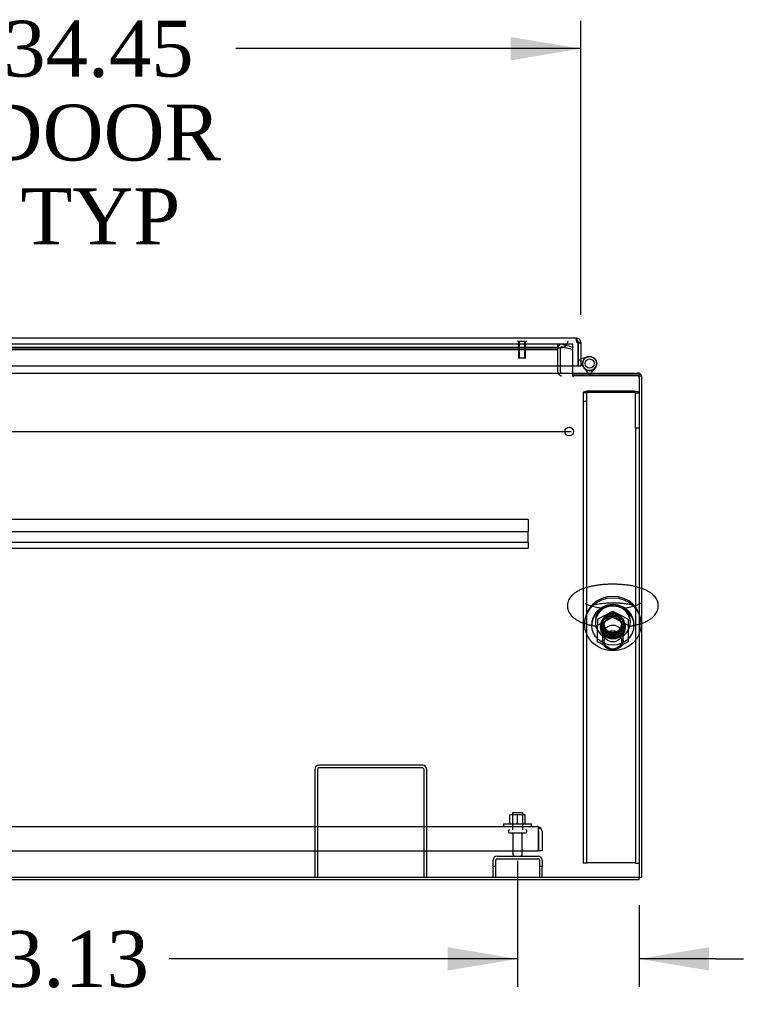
# Model space of a CAD drawing. Header units: inches. Extents: x 2 to 538, y -2 to 358.
# Tile 4 of 20: x 154 to 179, y 43 to 78. Entities that reach past the tile are written whole.
import ezdxf
from ezdxf.enums import TextEntityAlignment as Align
from ezdxf.lldxf.tags import DXFTag

# ---------------------------------------------------------------- set-up
doc = ezdxf.new("R2010")
doc.units = ezdxf.units.IN
doc.header["$MEASUREMENT"] = 0
for name, color, linetype in [('COM43135', 7, 'Continuous'), ('COM70220', 7, 'Continuous'), ('COM70830-5', 7, 'Continuous'), ('COM70900-9', 7, 'Continuous'), ('COM71013-2', 7, 'Continuous'), ('COM71015-2', 7, 'Continuous'), ('COM71016-2', 7, 'Continuous'), ('COM71017-2', 7, 'Continuous'), ('COM71018-2', 7, 'Continuous'), ('COM71019-1', 7, 'Continuous'), ('COM71143-1', 7, 'Continuous'), ('Default', 7, 'Continuous'), ('HNG14568', 7, 'Continuous'), ('HNG14568B', 7, 'Continuous'), ('HNG14568MH', 7, 'Continuous'), ('NTS166105', 7, 'Continuous'), ('NTS16692', 7, 'Continuous'), ('SCS87245', 7, 'Continuous'), ('STD26089', 7, 'Continuous'), ('STD26258', 7, 'Continuous'), ('WAF25059', 7, 'Continuous'), ('WAF87246', 7, 'Continuous'), ('WAM254785', 7, 'Continuous')]:
    doc.layers.add(name, color=color, linetype=linetype)
doc.styles.add('SEACAD_Times_New_Roman', font='times.ttf')
tags = doc.linetypes.add('CENTER2', pattern=[1.125, 0.75, -0.125, 0.125, -0.125]).pattern_tags.tags
tags[10:11] = [DXFTag(74, 4), DXFTag(75, 0), DXFTag(340, '0'), DXFTag(46, 0.0), DXFTag(50, 0.0), DXFTag(44, 0.0), DXFTag(45, 0.0)]
tags[8:9] = [DXFTag(74, 4), DXFTag(75, 0), DXFTag(340, '0'), DXFTag(46, 0.0), DXFTag(50, 0.0), DXFTag(44, 0.0), DXFTag(45, 0.0)]
tags[6:7] = [DXFTag(74, 4), DXFTag(75, 0), DXFTag(340, '0'), DXFTag(46, 0.0), DXFTag(50, 0.0), DXFTag(44, 0.0), DXFTag(45, 0.0)]
tags[4:5] = [DXFTag(74, 4), DXFTag(75, 0), DXFTag(340, '0'), DXFTag(46, 0.0), DXFTag(50, 0.0), DXFTag(44, 0.0), DXFTag(45, 0.0)]
tags = doc.linetypes.add('HIDDEN2', pattern=[0.1875, 0.125, -0.0625]).pattern_tags.tags
tags[6:7] = [DXFTag(74, 4), DXFTag(75, 0), DXFTag(340, '0'), DXFTag(46, 0.0), DXFTag(50, 0.0), DXFTag(44, 0.0), DXFTag(45, 0.0)]
tags[4:5] = [DXFTag(74, 4), DXFTag(75, 0), DXFTag(340, '0'), DXFTag(46, 0.0), DXFTag(50, 0.0), DXFTag(44, 0.0), DXFTag(45, 0.0)]
doc.dimstyles.new('HAMMOND_(STH_-_540x360)', dxfattribs={"dimtxt": 2, "dimasz": 2.5, "dimexe": 1, "dimexo": 1, "dimgap": 0.5, "dimtad": 0, "dimtih": 1, "dimtoh": 1, "dimzin": 0, "dimdsep": 46, "dimtxsty": 'SEACAD_Times_New_Roman', "dimblk1": '_SE_FILLED', "dimblk2": '_SE_FILLED', "dimsah": 1, "dimcen": 1, "dimadec": 0, "dimazin": 0, "dimtfac": 0.8, "dimtofl": 0, "dimtmove": 0, "dimatfit": 3, "dimfxl": 1, "dimtolj": 1, "dimtzin": 0, "dimarcsym": 0})

# ---------------------------------------------------------------- blocks, each defined once
blk = doc.blocks.new('SEANNOT_GROUP3')
at = {"layer": 'Default', "color": 7, "linetype": 'CENTER2'}
blk.add_line((103.335, 63.564), (173.408, 63.564), dxfattribs=at)
blk = doc.blocks.new('SE1')
at = {"layer": 'COM43135', "color": 7, "linetype": 'HIDDEN2'}
for p, q in [((104.556, 49.441), (172.186, 49.441)), ((172.186, 49.441), (172.186, 49.441)), ((172.187, 49.441), (172.186, 49.441)), ((172.186, 49.441), (172.186, 49.441)), ((172.246, 49.256), (172.246, 49.406)), ((172.246, 49.338), (172.295, 49.406)), ((172.246, 49.256), (172.246, 49.338)), ((172.246, 48.566), (172.246, 49.256)), ((172.246, 49.256), (172.246, 49.256)), ((172.246, 49.256), (172.246, 48.566)), ((172.371, 49.256), (172.371, 48.566)), ((104.496, 48.566), (172.246, 48.566)), ((172.371, 48.566), (172.246, 48.566))]:
    blk.add_line(p, q, dxfattribs=at)
for start, end in [(89.9411, 90), (53.806, 89.8792), (0, 53.806)]:
    blk.add_arc((172.186, 49.256), 0.185, start, end, dxfattribs=at)
blk.add_open_spline([(172.246, 49.406), (172.236, 49.417), (172.226, 49.426), (172.211, 49.435), (172.206, 49.437), (172.196, 49.44), (172.191, 49.441), (172.186, 49.441)], degree=3, knots=[0, 0, 0, 0, 0.5, 0.5, 0.75, 0.75, 1, 1, 1, 1], dxfattribs=at)
at = {"layer": 'COM70220', "color": 7, "linetype": 'HIDDEN2'}
for p, q in [((140.257, 66.565), (172.797, 66.565)), ((172.797, 66.565), (173.047, 66.565))]:
    blk.add_line(p, q, dxfattribs=at)
blk.add_arc((173.047, 66.815), 0.25, 270, 0, dxfattribs=at)
at = {"layer": 'COM70830-5', "color": 7, "linetype": 'HIDDEN2'}
for p, q in [((171.871, 60.416), (104.871, 60.416)), ((171.871, 60.414), (171.871, 60.416)), ((171.871, 60.414), (171.871, 60.165)), ((104.871, 59.986), (171.871, 59.986)), ((171.871, 60.165), (171.871, 60.11)), ((171.871, 60.11), (171.871, 60.014)), ((171.871, 60.014), (171.871, 59.986)), ((171.871, 59.691), (171.871, 59.986)), ((171.871, 59.595), (104.871, 59.595)), ((171.871, 59.687), (171.871, 59.691)), ((171.871, 59.595), (171.871, 59.687)), ((171.871, 59.595), (171.871, 59.578)), ((171.871, 59.578), (171.871, 59.522)), ((171.871, 59.522), (171.871, 59.427)), ((104.871, 59.398), (171.871, 59.398)), ((171.871, 59.427), (171.871, 59.398))]:
    blk.add_line(p, q, dxfattribs=at)
at = {"layer": 'COM70900-9', "color": 7, "linetype": 'HIDDEN2'}
for p, q in [((170.764, 48.379), (172.228, 48.379)), ((170.764, 48.284), (172.228, 48.284)), ((170.621, 48.004), (170.621, 48.236)), ((170.716, 48.004), (170.621, 48.004)), ((170.621, 47.629), (170.621, 48.004)), ((170.716, 48.004), (170.716, 48.236)), ((170.716, 47.629), (170.716, 48.004)), ((172.276, 48.236), (172.276, 48.004)), ((172.371, 48.004), (172.276, 48.004)), ((172.276, 48.004), (172.276, 47.629)), ((172.371, 48.236), (172.371, 48.004)), ((172.371, 47.629), (172.371, 48.004))]:
    blk.add_line(p, q, dxfattribs=at)
for centre, radius, start, end in [((170.764, 48.236), 0.143, 90, 180), ((170.764, 48.236), 0.048, 90, 180), ((172.228, 48.236), 0.143, 0, 90), ((172.228, 48.236), 0.048, 0, 90)]:
    blk.add_arc(centre, radius, start, end, dxfattribs=at)
at = {"layer": 'COM71013-2', "color": 7, "linetype": 'HIDDEN2'}
for p, q in [((173.469, 66.69), (172.934, 66.69)), ((173.469, 66.547), (173.469, 66.69)), ((173.469, 65.91), (173.469, 66.547)), ((173.469, 65.564), (173.469, 65.659)), ((173.469, 65.565), (173.499, 65.565)), ((173.469, 65.564), (173.469, 65.533)), ((173.469, 65.533), (173.499, 65.533)), ((173.499, 65.599), (175.839, 65.599)), ((173.499, 65.567), (175.839, 65.567)), ((173.499, 65.533), (173.499, 65.564)), ((138.38, 47.629), (175.839, 47.629))]:
    blk.add_line(p, q, dxfattribs=at)
at = {"layer": 'COM71013-2', "color": 7, "linetype": 'Continuous'}
for p, q in [((173.469, 65.707), (173.469, 65.91)), ((173.469, 65.659), (173.469, 65.707))]:
    blk.add_line(p, q, dxfattribs=at)
at = {"layer": 'COM71013-2', "color": 7, "linetype": 'HIDDEN2'}
blk.add_ellipse((174.901, 56.598), major_axis=(-0.438, 0), ratio=0.939693, dxfattribs=at)
blk.add_ellipse((174.901, 56.63), major_axis=(-0.438, 0), ratio=0.939693, start_param=0.039527, end_param=3.102066, dxfattribs=at)
at = {"layer": 'COM71015-2', "color": 7, "linetype": 'HIDDEN2'}
for p, q in [((173.089, 66.592), (173.203, 66.562)), ((173.114, 66.684), (173.227, 66.654)), ((173.444, 66.497), (173.203, 66.562)), ((173.227, 66.654), (173.469, 66.589)), ((173.469, 66.589), (173.444, 66.497)), ((172.934, 65.91), (172.934, 66.546)), ((173.029, 65.91), (173.029, 66.546))]:
    blk.add_line(p, q, dxfattribs=at)
at = {"layer": 'COM71015-2', "color": 7, "linetype": 'Continuous'}
for p, q in [((172.934, 65.707), (172.934, 65.91)), ((173.029, 65.707), (173.029, 65.91)), ((175.839, 65.564), (175.934, 65.564)), ((175.934, 47.629), (175.934, 65.564)), ((175.839, 47.629), (175.934, 47.629))]:
    blk.add_line(p, q, dxfattribs=at)
at = {"layer": 'COM71015-2', "color": 7, "linetype": 'HIDDEN2'}
for centre, radius, start, end in [((173.077, 66.546), 0.143, 75, 180), ((173.077, 66.546), 0.048, 75, 180), ((173.077, 65.707), 0.143, 199.6129, 270), ((175.791, 65.516), 0.143, 70.3871, 90), ((175.791, 65.516), 0.048, 0, 90)]:
    blk.add_arc(centre, radius, start, end, dxfattribs=at)
at = {"layer": 'COM71015-2', "color": 7, "linetype": 'Continuous'}
for centre, radius, start, end in [((173.077, 65.707), 0.143, 180, 199.6129), ((173.077, 65.707), 0.048, 180, 270), ((175.791, 65.516), 0.143, 19.6129, 70.3871)]:
    blk.add_arc(centre, radius, start, end, dxfattribs=at)
at = {"layer": 'COM71016-2', "color": 7, "linetype": 'HIDDEN2'}
for p, q in [((172.934, 66.69), (139.586, 66.69)), ((139.586, 66.589), (172.934, 66.589)), ((172.934, 66.69), (172.934, 66.685)), ((172.934, 66.589), (172.934, 66.685)), ((172.934, 66.589), (172.934, 66.546)), ((139.586, 66.498), (172.934, 66.498))]:
    blk.add_line(p, q, dxfattribs=at)
at = {"layer": 'COM71016-2', "color": 7, "linetype": 'Continuous'}
for p, q in [((100.904, 65.659), (175.839, 65.659)), ((172.934, 65.707), (172.934, 65.659)), ((175.839, 65.659), (175.839, 65.516)), ((175.839, 65.516), (175.839, 47.629)), ((100.904, 47.629), (175.839, 47.629))]:
    blk.add_line(p, q, dxfattribs=at)
at = {"layer": 'COM71017-2', "color": 7, "linetype": 'Continuous'}
for q in [(175.839, 47.629), (138.514, 47.534)]:
    blk.add_line((175.839, 47.534), q, dxfattribs=at)
at = {"layer": 'COM71018-2', "color": 7, "linetype": 'HIDDEN2'}
for p, q in [((173.964, 64.945), (173.839, 64.945)), ((173.839, 64.945), (173.839, 64.644)), ((173.964, 64.945), (173.964, 64.644)), ((175.654, 65.008), (174.024, 65.008)), ((175.654, 64.965), (174.024, 64.965)), ((175.714, 63.703), (175.714, 64.945)), ((175.714, 64.945), (175.839, 64.945)), ((173.839, 64.644), (173.839, 48.124)), ((173.964, 64.644), (173.839, 64.644)), ((173.964, 64.644), (173.964, 48.124)), ((175.714, 63.703), (175.714, 48.124)), ((175.714, 63.703), (175.839, 63.703)), ((173.964, 48.124), (173.839, 48.124)), ((175.654, 48.145), (174.024, 48.145)), ((175.714, 48.124), (175.839, 48.124))]:
    blk.add_line(p, q, dxfattribs=at)
for centre, major_axis, ratio, start_param, end_param in [((174.024, 64.945), (0.185, 0), 0.34202, 1.570796, 3.141593), ((174.024, 64.945), (0.06, 0), 0.34202, 1.570796, 3.141593), ((175.654, 64.945), (0.185, 0), 0.34202, 0, 1.570796), ((175.654, 64.945), (0.06, 0), 0.34202, 0, 1.570796), ((174.901, 56.598), (-0.437, 0), 0.939693, 0.052019, 3.089573), ((174.024, 48.124), (0.06, 0), 0.34202, 1.570796, 3.141593), ((175.654, 48.124), (0.06, 0), 0.34202, 0, 1.570796)]:
    blk.add_ellipse(centre, major_axis=major_axis, ratio=ratio, start_param=start_param, end_param=end_param, dxfattribs=at)
blk.add_ellipse((174.901, 56.555), major_axis=(0.437, 0), ratio=0.939693, dxfattribs=at)
at = {"layer": 'COM71019-1', "color": 7, "linetype": 'HIDDEN2'}
for p, q in [((164.246, 51.486), (164.246, 47.629)), ((164.341, 51.486), (164.341, 47.629)), ((168.103, 51.629), (164.389, 51.629)), ((168.103, 51.534), (164.389, 51.534)), ((168.151, 47.629), (168.151, 51.486)), ((168.246, 47.629), (168.246, 51.486))]:
    blk.add_line(p, q, dxfattribs=at)
for centre, radius, start, end in [((164.389, 51.486), 0.143, 90, 180), ((164.389, 51.486), 0.048, 90, 180), ((168.103, 51.486), 0.143, 0, 90), ((168.103, 51.486), 0.048, 0, 90)]:
    blk.add_arc(centre, radius, start, end, dxfattribs=at)
at = {"layer": 'COM71143-1', "color": 7, "linetype": 'Continuous'}
for p, q in [((173.608, 66.91), (139.446, 66.91)), ((173.608, 66.91), (173.609, 66.91)), ((173.608, 66.91), (173.608, 66.84)), ((173.608, 66.84), (173.608, 66.815)), ((173.608, 66.815), (173.609, 66.815)), ((173.609, 66.84), (173.609, 66.91)), ((173.609, 66.815), (173.609, 66.84)), ((173.657, 66.767), (173.682, 66.767)), ((173.657, 66.767), (173.657, 66.743)), ((173.657, 65.91), (173.657, 66.743)), ((173.657, 66.743), (173.657, 65.91)), ((173.657, 66.743), (173.752, 66.743)), ((173.682, 66.767), (173.752, 66.767)), ((173.752, 66.767), (173.752, 66.743)), ((173.752, 66.743), (173.752, 65.91)), ((173.657, 65.91), (139.398, 65.91)), ((173.752, 65.91), (173.657, 65.91))]:
    blk.add_line(p, q, dxfattribs=at)
for centre, radius, start, end in [((173.666, 66.824), 0.0815, 224.8717, 263.2273), ((173.609, 66.767), 0.143, 0, 90), ((173.609, 66.767), 0.048, 0, 90)]:
    blk.add_arc(centre, radius, start, end, dxfattribs=at)
for points, knots in [([(173.608, 66.91), (173.604, 66.91), (173.6, 66.909), (173.594, 66.906), (173.592, 66.903), (173.588, 66.896), (173.587, 66.891), (173.585, 66.881), (173.585, 66.875), (173.585, 66.861), (173.585, 66.854), (173.587, 66.838), (173.588, 66.829), (173.592, 66.811), (173.594, 66.803), (173.6, 66.784), (173.604, 66.775), (173.608, 66.767)], [0, 0, 0, 0, 0.125, 0.125, 0.25, 0.25, 0.375, 0.375, 0.5, 0.5, 0.625, 0.625, 0.75, 0.75, 0.875, 0.875, 1, 1, 1, 1]), ([(173.608, 66.815), (173.605, 66.815), (173.602, 66.815), (173.597, 66.814), (173.594, 66.813), (173.592, 66.812)], [0, 0, 0, 0, 0.125, 0.125, 0.2377635, 0.2377635, 0.2377635, 0.2377635])]:
    blk.add_open_spline(points, degree=3, knots=knots, dxfattribs=at)
at = {"layer": 'HNG14568', "color": 7, "linetype": 'Continuous'}
for p, q in [((173.752, 66.174), (173.989, 66.237)), ((173.84, 65.888), (173.752, 66.048))]:
    blk.add_line(p, q, dxfattribs=at)
at = {"layer": 'HNG14568', "color": 7, "linetype": 'HIDDEN2'}
for p, q in [((173.989, 66.237), (174.004, 66.241)), ((173.714, 66.115), (173.738, 66.17)), ((173.752, 66.048), (173.714, 66.115)), ((173.738, 66.17), (173.752, 66.174)), ((173.848, 65.874), (173.84, 65.888))]:
    blk.add_line(p, q, dxfattribs=at)
at = {"layer": 'HNG14568B', "color": 7, "linetype": 'HIDDEN2'}
blk.add_circle((174.069, 65.997), 0.164, dxfattribs=at)
at = {"layer": 'HNG14568B', "color": 7, "linetype": 'Continuous'}
for start, end in [(0, 221.504), (318.496, 0)]:
    blk.add_arc((174.069, 65.997), 0.253, start, end, dxfattribs=at)
at = {"layer": 'HNG14568B', "color": 7, "linetype": 'HIDDEN2'}
blk.add_arc((174.069, 65.997), 0.253, 221.504, 318.496, dxfattribs=at)
at = {"layer": 'HNG14568MH', "color": 7, "linetype": 'Continuous'}
for p, q in [((173.869, 65.842), (174.011, 65.659)), ((174.126, 65.659), (174.268, 65.842))]:
    blk.add_line(p, q, dxfattribs=at)
at = {"layer": 'HNG14568MH', "color": 7, "linetype": 'HIDDEN2'}
for p, q in [((174.011, 65.659), (174.039, 65.624)), ((174.039, 65.624), (174.099, 65.624)), ((174.099, 65.624), (174.126, 65.659))]:
    blk.add_line(p, q, dxfattribs=at)
at = {"layer": 'HNG14568MH', "color": 7, "linetype": 'Continuous'}
blk.add_circle((174.069, 65.997), 0.253, dxfattribs=at)
at = {"layer": 'NTS166105', "color": 7, "linetype": 'HIDDEN2'}
for p, q in [((171.495, 49.857), (171.22, 49.857)), ((171.22, 49.537), (171.22, 49.857)), ((171.77, 49.857), (171.495, 49.857)), ((171.495, 49.537), (171.495, 49.857)), ((171.77, 49.537), (171.77, 49.857))]:
    blk.add_line(p, q, dxfattribs=at)
at = {"layer": 'NTS16692', "color": 7, "linetype": 'HIDDEN2'}
for p, q in [((174.354, 56.851), (174.901, 57.142)), ((174.901, 57.142), (175.448, 56.851)), ((174.901, 57.142), (174.901, 56.93)), ((174.354, 56.639), (174.901, 56.93)), ((174.354, 56.851), (174.354, 56.639)), ((174.901, 56.93), (175.448, 56.639)), ((175.448, 56.851), (175.448, 56.639)), ((174.354, 56.047), (174.354, 56.639)), ((175.448, 56.639), (175.448, 56.047)), ((174.901, 55.756), (174.354, 56.047)), ((175.448, 56.047), (174.901, 55.756))]:
    blk.add_line(p, q, dxfattribs=at)
blk.add_ellipse((174.901, 56.343), major_axis=(-0.321, 0), ratio=0.939693, dxfattribs=at)
blk.add_ellipse((174.901, 56.555), major_axis=(-0.321, 0), ratio=0.939693, start_param=0.359346, end_param=2.782247, dxfattribs=at)
at = {"layer": 'SCS87245', "color": 7, "linetype": 'HIDDEN2'}
for p, q in [((174.276, 56.779), (174.276, 56.738)), ((174.532, 56.717), (174.532, 56.097)), ((175.27, 56.097), (175.27, 56.717)), ((175.526, 56.738), (175.526, 56.779))]:
    blk.add_line(p, q, dxfattribs=at)
for centre, major_axis, start_param, end_param in [((174.901, 56.738), (0.625, 0), 0, 4.080835), ((174.901, 56.779), (0.625, 0), 0, 3.141593), ((174.901, 56.717), (-0.369, 0), 3.141593, 6.283185), ((174.901, 56.738), (0.625, 0), 5.343943, 6.283185)]:
    blk.add_ellipse(centre, major_axis=major_axis, ratio=0.939693, start_param=start_param, end_param=end_param, dxfattribs=at)
for centre, major_axis in [((174.901, 56.097), (-0.369, 0)), ((174.901, 56.076), (0.309, 0))]:
    blk.add_ellipse(centre, major_axis=major_axis, ratio=0.939693, dxfattribs=at)
for points, knots in [([(175.935, 57.953), (175.904, 57.964), (175.83, 57.987), (175.707, 58.02), (175.567, 58.049), (175.421, 58.072), (175.272, 58.089), (175.12, 58.1), (174.967, 58.105), (174.813, 58.105), (174.66, 58.099), (174.509, 58.087), (174.362, 58.069), (174.219, 58.046), (174.081, 58.017), (173.949, 57.981), (173.824, 57.939), (173.706, 57.889), (173.6, 57.833), (173.51, 57.77), (173.436, 57.705), (173.377, 57.635), (173.331, 57.562), (173.299, 57.484), (173.28, 57.405), (173.277, 57.357), (173.276, 57.331)], [0.483361, 0.483361, 0.483361, 0.483361, 0.5012617, 0.5252096, 0.5486816, 0.5718042, 0.5946839, 0.6174029, 0.6400263, 0.6626083, 0.6851974, 0.7078277, 0.7305519, 0.7534313, 0.7765431, 0.7999886, 0.8239044, 0.8484656, 0.8738393, 0.8966258, 0.9172678, 0.9360066, 0.953425, 0.9700109, 0.9861364, 1, 1, 1, 1]), ([(174.523, 57.242), (174.513, 57.243), (174.463, 57.249), (174.377, 57.262), (174.27, 57.282), (174.174, 57.306), (174.091, 57.332), (174.023, 57.358), (173.97, 57.383), (173.934, 57.404), (173.915, 57.419), (173.911, 57.423), (173.911, 57.423)], [0.8022957, 0.8022957, 0.8022957, 0.8022957, 0.8065942, 0.8239666, 0.8411489, 0.8580698, 0.8746445, 0.8907747, 0.9063582, 0.9213125, 0.9356219, 0.9482754, 0.9482754, 0.9482754, 0.9482754]), ([(174.095, 57.331), (174.11, 57.336), (174.153, 57.35), (174.229, 57.371), (174.329, 57.392), (174.439, 57.411), (174.557, 57.425), (174.681, 57.436), (174.809, 57.442), (174.939, 57.443), (175.069, 57.439), (175.195, 57.43), (175.318, 57.417), (175.433, 57.399), (175.539, 57.378), (175.63, 57.355), (175.682, 57.339), (175.705, 57.331)], [0.1260014, 0.1260014, 0.1260014, 0.1260014, 0.1356941, 0.151869, 0.1684891, 0.1854524, 0.2026713, 0.2200722, 0.2375941, 0.2551846, 0.2727973, 0.290376, 0.3078714, 0.325232, 0.3423978, 0.3592965, 0.3738128, 0.3738128, 0.3738128, 0.3738128]), ([(175.89, 57.423), (175.89, 57.423), (175.887, 57.42), (175.871, 57.407), (175.842, 57.389), (175.797, 57.366), (175.738, 57.342), (175.665, 57.317), (175.579, 57.294), (175.48, 57.272), (175.378, 57.254), (175.308, 57.245), (175.276, 57.241)], [0.5517231, 0.5517231, 0.5517231, 0.5517231, 0.5632858, 0.5763177, 0.589837, 0.6040378, 0.618954, 0.6345302, 0.6506683, 0.6672594, 0.6842009, 0.6980745, 0.6980745, 0.6980745, 0.6980745]), ([(173.276, 57.331), (173.278, 57.301), (173.28, 57.25), (173.302, 57.167), (173.337, 57.091), (173.383, 57.02), (173.44, 56.954), (173.511, 56.891), (173.597, 56.832), (173.698, 56.777), (173.814, 56.727), (173.941, 56.684), (174.075, 56.647), (174.195, 56.622), (174.269, 56.609), (174.295, 56.604)], [0, 0, 0, 0, 0.0525017, 0.1078403, 0.1632927, 0.2203596, 0.2807101, 0.3462011, 0.4184543, 0.4974745, 0.5802563, 0.6622761, 0.7424323, 0.8209441, 0.8634477, 0.8634477, 0.8634477, 0.8634477]), ([(175.505, 56.604), (175.524, 56.607), (175.591, 56.619), (175.702, 56.641), (175.826, 56.674), (175.901, 56.698), (175.934, 56.709)], [0.04056344, 0.04056344, 0.04056344, 0.04056344, 0.04974721, 0.07282176, 0.09621437, 0.11550871, 0.11550871, 0.11550871, 0.11550871])]:
    blk.add_open_spline(points, degree=3, knots=knots, dxfattribs=at)
at = {"layer": 'SCS87245', "color": 7, "linetype": 'Continuous'}
blk.add_open_spline([(175.934, 56.709), (175.942, 56.712), (175.992, 56.73), (176.079, 56.766), (176.187, 56.821), (176.279, 56.883), (176.355, 56.948), (176.416, 57.017), (176.464, 57.09), (176.499, 57.167), (176.52, 57.25), (176.528, 57.336), (176.519, 57.423), (176.495, 57.505), (176.459, 57.582), (176.411, 57.652), (176.352, 57.718), (176.279, 57.779), (176.192, 57.838), (176.088, 57.893), (175.999, 57.93), (175.946, 57.949), (175.935, 57.953)], degree=3, knots=[0.1155087, 0.1155087, 0.1155087, 0.1155087, 0.1200562, 0.1445177, 0.1697749, 0.1928295, 0.2137967, 0.2327811, 0.2503617, 0.2670453, 0.2832193, 0.3006287, 0.3174683, 0.3340298, 0.3506875, 0.3678933, 0.3861566, 0.4060366, 0.427985, 0.4518924, 0.4767532, 0.483361, 0.483361, 0.483361, 0.483361], dxfattribs=at)
at = {"layer": 'STD26089', "color": 7, "linetype": 'HIDDEN2'}
for p, q in [((171.309, 49.941), (171.684, 49.941)), ((171.309, 49.941), (171.309, 49.316)), ((171.684, 49.316), (171.684, 49.941)), ((171.171, 49.286), (171.171, 49.246)), ((171.201, 49.216), (171.791, 49.216)), ((171.33, 49.216), (171.33, 48.439)), ((171.662, 48.439), (171.662, 49.216)), ((171.821, 49.246), (171.821, 49.286))]:
    blk.add_line(p, q, dxfattribs=at)
for centre, radius, start, end in [((171.201, 49.286), 0.03, 90, 180), ((171.791, 49.286), 0.03, 0, 90), ((171.201, 49.246), 0.03, 180, 270), ((171.791, 49.246), 0.03, 270, 0), ((171.39, 48.439), 0.06, 180, 270), ((171.602, 48.439), 0.06, 270, 0)]:
    blk.add_arc(centre, radius, start, end, dxfattribs=at)
at = {"layer": 'STD26258', "color": 7, "linetype": 'HIDDEN2'}
for p, q in [((171.5, 66.815), (171.5, 66.784)), ((171.813, 66.784), (171.5, 66.784)), ((171.532, 66.784), (171.532, 66.19)), ((171.562, 66.19), (171.562, 66.784)), ((171.751, 66.19), (171.751, 66.784)), ((171.782, 66.19), (171.782, 66.784)), ((171.813, 66.784), (171.813, 66.815)), ((171.782, 66.19), (171.532, 66.19))]:
    blk.add_line(p, q, dxfattribs=at)
blk.add_circle((173.339, 63.564), 0.156, dxfattribs=at)
at = {"layer": 'WAF25059', "color": 7, "linetype": 'HIDDEN2'}
for p, q in [((170.996, 49.537), (171.996, 49.537)), ((170.996, 49.537), (170.996, 49.441)), ((171.996, 49.441), (171.996, 49.537))]:
    blk.add_line(p, q, dxfattribs=at)
at = {"layer": 'WAF87246', "color": 7, "linetype": 'HIDDEN2'}
for p, q in [((173.889, 56.717), (173.889, 56.673)), ((175.913, 56.673), (175.913, 56.717))]:
    blk.add_line(p, q, dxfattribs=at)
for major_axis, start_param, end_param in [((-1.012, 0), 3.141593, 6.283185), ((-0.406, 0), 0.058268, 3.083324)]:
    blk.add_ellipse((174.901, 56.717), major_axis=major_axis, ratio=0.939693, start_param=start_param, end_param=end_param, dxfattribs=at)
for major_axis in [(-1.012, 0), (-0.406, 0)]:
    blk.add_ellipse((174.901, 56.673), major_axis=major_axis, ratio=0.939693, dxfattribs=at)
at = {"layer": 'WAM254785', "color": 7, "linetype": 'HIDDEN2'}
for p, q in [((174.151, 56.673), (174.151, 56.63)), ((175.651, 56.63), (175.651, 56.673))]:
    blk.add_line(p, q, dxfattribs=at)
for major_axis, start_param, end_param in [((0.75, 0), 0, 3.141593), ((-0.313, 0), 0.072858, 3.068734)]:
    blk.add_ellipse((174.901, 56.673), major_axis=major_axis, ratio=0.939693, start_param=start_param, end_param=end_param, dxfattribs=at)
for major_axis in [(-0.75, 0), (-0.313, 0)]:
    blk.add_ellipse((174.901, 56.63), major_axis=major_axis, ratio=0.939693, dxfattribs=at)
blk = doc.blocks.new('DMBLK194')
at = {"layer": 'Default', "linetype": 'Continuous', "transparency": 16777216}
for points in [[(141.803, 77.677), (139.303, 77.261), (141.803, 76.844)], [(171.252, 77.677), (171.252, 76.844), (173.752, 77.261)]]:
    blk.add_hatch(color=7, dxfattribs=at).paths.add_polyline_path(points)
at = {"layer": 'Default', "color": 7, "linetype": 'Continuous', "transparency": 16777216}
for p, q in [((139.303, 67.327), (139.303, 78.261)), ((173.752, 67.743), (173.752, 78.261)), ((151.633, 77.261), (139.303, 77.261)), ((173.752, 77.261), (161.421, 77.261))]:
    blk.add_line(p, q, dxfattribs=at)
at = {"layer": 'Default', "color": 7, "linetype": 'Continuous', "transparency": 16777216, "style": 'SEACAD_Times_New_Roman'}
for s, p in [('34.45', (153.115, 78.261)), ('DOOR', (152.333, 75.261)), ('TYP', (153.731, 72.261))]:
    blk.add_text(s, height=2, dxfattribs=at).set_placement(p, align=Align.TOP_LEFT)
blk = doc.blocks.new('_SE_FILLED')
at = {"color": 0}
blk.add_line((0, 0), (-1, 0), dxfattribs=at)
blk.add_solid([(0, 0), (-1, -0.1665), (-1, 0.1665), (0, 0)], dxfattribs=at)
blk = doc.blocks.new('DMBLK207')
at = {"layer": 'Default', "linetype": 'Continuous', "transparency": 16777216}
for points in [[(168.996, 44.288), (171.496, 44.705), (168.996, 45.122)], [(178.339, 44.288), (178.339, 45.122), (175.839, 44.705)]]:
    blk.add_hatch(color=7, dxfattribs=at).paths.add_polyline_path(points)
at = {"layer": 'Default', "color": 7, "linetype": 'Continuous', "transparency": 16777216}
for p, q in [((171.496, 48.216), (171.496, 43.705)), ((175.839, 46.629), (175.839, 43.705)), ((171.496, 44.705), (166.496, 44.705)), ((178.571, 44.705), (175.839, 44.705)), ((178.571, 44.705), (179.571, 44.705))]:
    blk.add_line(p, q, dxfattribs=at)
at = {"layer": 'Default', "color": 7, "linetype": 'Continuous', "transparency": 16777216, "style": 'SEACAD_Times_New_Roman'}
for s, p in [('I/S', (186.979, 45.705)), ('4.34', (180.271, 45.705))]:
    blk.add_text(s, height=2, dxfattribs=at).set_placement(p, align=Align.TOP_LEFT)
blk = doc.blocks.new('DMBLK208')
at = {"layer": 'Default', "linetype": 'Continuous', "transparency": 16777216}
for points in [[(140.871, 44.288), (140.871, 45.122), (138.371, 44.705)], [(168.996, 44.288), (171.496, 44.705), (168.996, 45.122)]]:
    blk.add_hatch(color=7, dxfattribs=at).paths.add_polyline_path(points)
at = {"layer": 'Default', "color": 7, "linetype": 'Continuous', "transparency": 16777216}
for p, q in [((138.371, 48.216), (138.371, 43.705)), ((171.496, 48.216), (171.496, 43.705)), ((150.821, 44.705), (138.371, 44.705)), ((171.496, 44.705), (159.046, 44.705))]:
    blk.add_line(p, q, dxfattribs=at)
at = {"layer": 'Default', "color": 7, "linetype": 'Continuous', "transparency": 16777216, "style": 'SEACAD_Times_New_Roman'}
blk.add_text('33.13', height=2, dxfattribs=at).set_placement((151.521, 45.705), align=Align.TOP_LEFT)

msp = doc.modelspace()

# ---------------------------------------------------------------- block references
at = {"layer": 'Default'}
for name in ['SE1', 'SEANNOT_GROUP3']:
    msp.add_blockref(name, (0, 0), dxfattribs=at)

# ---------------------------------------------------------------- dimensions: what is measured, and where the dimension line sits
at = {"layer": 'Default', "color": 7, "linetype": 'Continuous'}
for base, p1, p2, text, picture, middle in [((139.303, 77.261), (173.752, 66.743), (139.303, 66.327), '\\A1;<>\\PDOOR\\XTYP', 'DMBLK194', (156.527, 77.261)), ((138.371122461, 44.704973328), (171.496122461, 49.21626116), (138.371122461, 49.21626116), '\\A1;<>', 'DMBLK208', (154.933622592, 44.704973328))]:
    dim = msp.add_linear_dim(base=base, p1=p1, p2=p2, text=text, dimstyle='HAMMOND_(STH_-_540x360)', dxfattribs=at)
    dim.commit()
    dim.dimension.update_dxf_attribs({"geometry": picture, "text_midpoint": middle, "dimtype": 160})
dim = msp.add_linear_dim(base=(171.496, 44.705), p1=(175.839, 47.629), p2=(171.496, 49.216), text='\\A1;<> I/S', dimstyle='HAMMOND_(STH_-_540x360)', override={"dimtmove": 1}, dxfattribs=at)
dim.commit()
dim.dimension.update_dxf_attribs({"geometry": 'DMBLK207', "text_midpoint": (179.571, 44.705), "dimtype": 160})

doc.saveas('drawing.dxf')
